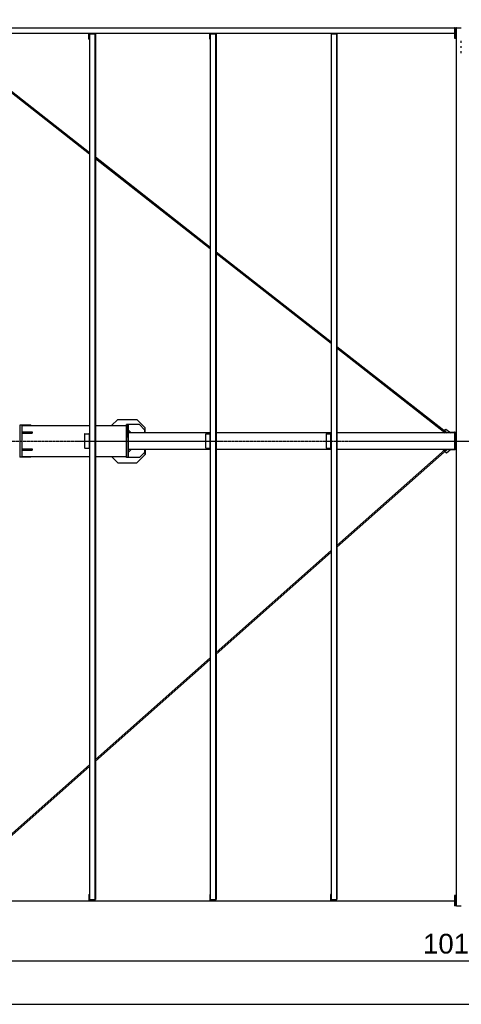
# Model space of a CAD drawing. Extents: x 64716 to 7565828, y -87108 to 5881792.
# Tile 145 of 160: x 271515 to 275793, y 9983 to 19517. Entities that reach past the tile are written whole.
import ezdxf

# ---------------------------------------------------------------- set-up
doc = ezdxf.new("R2010")
doc.units = 0
doc.header["$MEASUREMENT"] = 0
doc.set_wipeout_variables(frame=1)
doc.linetypes.add('DXK_LINE_DOT3', pattern=[5.9187, 2.979, -0.9799, 0.9799, -0.9799])
doc.styles.add('ARIAL', font='arial.ttf')

# ---------------------------------------------------------------- blocks, each defined once
blk = doc.blocks.new('GridLine-137597154-5442 - 1303')
at = {"color": 4, "linetype": 'DXK_LINE_DOT3'}
blk.add_line((-1461, 4000), (29700, 4000), dxfattribs=at)
blk = doc.blocks.new('ReferenceModel-137597154-19193 - 1303')
at = {"color": 253, "linetype": 'Continuous'}
for p, q in [((4772, 4155), (4772, 3845)), ((4794, 4155), (4772, 4155)), ((4794, 4155), (4794, 3845)), ((4794, 3845), (4772, 3845))]:
    blk.add_line(p, q, dxfattribs=at)
blk = doc.blocks.new('ReferenceModel-137597154-19192 - 1303')
at = {"color": 253, "linetype": 'Continuous'}
for p, q in [((5807, 4160), (5807, 3840)), ((5822, 4160), (5807, 4160)), ((5822, 4160), (5822, 3840)), ((5822, 3840), (5807, 3840))]:
    blk.add_line(p, q, dxfattribs=at)
blk = doc.blocks.new('ReferenceModel-137597154-19200 - 1303')
at = {"color": 253, "linetype": 'Continuous'}
for p, q in [((5822.4, 4160), (5822.4, 4110)), ((5932.4, 4160), (5822.4, 4160)), ((5852.4, 4080), (5822.4, 4110)), ((5982.4, 4110), (5932.4, 4160)), ((5982.4, 4110), (5982.4, 4080))]:
    blk.add_line(p, q, dxfattribs=at)
blk = doc.blocks.new('ReferenceModel-137597154-10428 - 1303')
at = {"color": 253, "linetype": 'Continuous'}
for p, q in [((450, 8000), (450, 7900)), ((458, 8000), (450, 8000)), ((458, 8000), (458, 7900)), ((3920, 7927), (3915.7, 7927)), ((3915.7, 7927), (3915.7, 7887.9)), ((4084.2, 7927), (4080, 7927)), ((4084.2, 7927), (4084.2, 7892.7)), ((8984, 8000), (9000, 8000)), ((8984, 8000), (8984, 7900)), ((8992, 7900), (8992, 8000)), ((9000, 8000), (9000, 7900)), ((458, 7900), (450, 7900)), ((8984, 7900), (9000, 7900)), ((3774.1, 4070), (3766.1, 4070)), ((3774.1, 3930), (3774.1, 4070)), ((3766.1, 3930), (3774.1, 3930)), ((458, -400), (450, -400)), ((450, -400), (450, -500)), ((458, -400), (458, -500)), ((8992, -400), (8984, -400)), ((8984, -400), (8984, -500)), ((8992, -400), (8992, -500)), ((458, -500), (450, -500)), ((8992, -500), (8984, -500))]:
    blk.add_line(p, q, dxfattribs=at)
blk = doc.blocks.new('ReferenceModel-137597154-19059 - 1303')
at = {"color": 253, "linetype": 'Continuous'}
for p, q in [((6618.6, 7940), (6618.6, -440)), ((6673.6, 7940), (6618.6, 7940)), ((6673.6, -440), (6673.6, 7940)), ((6673.7, 7940), (6673.6, 7940)), ((6673.7, 7940), (6673.6, 7940)), ((6673.6, 7940), (6673.6, -440)), ((6674.2, 7940), (6673.7, 7940)), ((6674.7, 7940), (6674.2, 7940)), ((6675.1, 7940), (6674.7, 7940)), ((6675.5, 7940), (6675.1, 7940)), ((6675.7, 7940), (6675.5, 7940)), ((6675.9, 7940), (6675.7, 7940)), ((6676, 7940), (6675.9, 7940)), ((6676, -440), (6676, 7940)), ((6676, 7940), (6676, 7940)), ((6676, 7940), (6676, 7940)), ((6676, 7940), (6676, -440)), ((6618.6, -440), (6676, -440))]:
    blk.add_line(p, q, dxfattribs=at)
blk = doc.blocks.new('ReferenceModel-137597154-19233 - 1303')
at = {"color": 253, "linetype": 'Continuous'}
for p, q in [((5401.4, 4070), (5401.3, 4070)), ((5401.6, 4070), (5401.4, 4070)), ((5401.8, 4070), (5401.6, 4070)), ((5402.2, 4070), (5401.8, 4070)), ((5402.6, 4070), (5402.2, 4070)), ((5403.1, 4070), (5402.6, 4070)), ((5403.6, 4070), (5403.1, 4070)), ((5404.6, 3930), (5404.6, 4070)), ((5404.6, 4070), (5441.3, 4070)), ((5442.2, 4070), (5441.3, 4070)), ((5443.1, 4070), (5442.2, 4070)), ((5443.7, 4070), (5443.1, 4070)), ((5443.8, 4070), (5443.7, 4070)), ((5444, 4070), (5443.9, 4070)), ((5444.2, 4070), (5444, 4070)), ((5444.5, 4070), (5444.2, 4070)), ((5444.8, 4070), (5444.5, 4070)), ((5445.2, 4070), (5444.8, 4070)), ((5445.7, 4070), (5445.2, 4070)), ((5446.2, 4070), (5445.7, 4070)), ((5447.3, 4070), (5448.9, 4070)), ((5447.3, 3930), (5447.3, 4070)), ((5401.4, 3930), (5401.3, 3930)), ((5401.6, 3930), (5401.4, 3930)), ((5401.8, 3930), (5401.6, 3930)), ((5402.2, 3930), (5401.8, 3930)), ((5402.6, 3930), (5402.2, 3930)), ((5403.1, 3930), (5402.6, 3930)), ((5403.6, 3930), (5403.1, 3930)), ((5404.6, 3930), (5404.1, 3930)), ((5404.6, 3930), (5404.1, 3930)), ((5404.6, 3930), (5441.3, 3930)), ((5442.2, 3930), (5441.3, 3930)), ((5443.1, 3930), (5442.2, 3930)), ((5443.7, 3930), (5443.1, 3930)), ((5443.8, 3930), (5443.7, 3930)), ((5444, 3930), (5443.9, 3930)), ((5444.2, 3930), (5444, 3930)), ((5444.5, 3930), (5444.2, 3930)), ((5444.8, 3930), (5444.5, 3930)), ((5445.2, 3930), (5444.8, 3930)), ((5445.7, 3930), (5445.2, 3930)), ((5446.2, 3930), (5445.7, 3930)), ((5447.3, 3930), (5446.7, 3930)), ((5447.3, 3930), (5446.7, 3930)), ((5448.9, 3930), (5447.3, 3930))]:
    blk.add_line(p, q, dxfattribs=at)
blk = doc.blocks.new('ReferenceModel-137597154-19086 - 1303')
at = {"color": 253, "linetype": 'Continuous'}
for p, q in [((9000, -400), (8992, -400)), ((8992, -400), (8992, -500)), ((9000, -400), (9000, -500)), ((9000, -500), (8992, -500))]:
    blk.add_line(p, q, dxfattribs=at)
blk = doc.blocks.new('ReferenceModel-137597154-19196 - 1303')
at = {"color": 253, "linetype": 'Continuous'}
for p, q in [((6618.6, 4080), (5822.4, 4080)), ((5822.4, 4080), (5822.4, 3920)), ((7788.4, 4080), (6676, 4080)), ((8984, 4080), (7845.8, 4080)), ((6618.6, 3920), (5822.4, 3920)), ((7788.4, 3920), (6676, 3920)), ((8984, 3920), (7845.8, 3920))]:
    blk.add_line(p, q, dxfattribs=at)
blk = doc.blocks.new('ReferenceModel-137597154-27546 - 1303')
at = {"color": 253, "linetype": 'Continuous'}
for p, q in [((6613, 7890), (6613, 7950)), ((6619, 7940), (6619, 7950)), ((6618.6, 7890), (6613, 7890))]:
    blk.add_line(p, q, dxfattribs=at)
blk = doc.blocks.new('ReferenceModel-137597154-19201 - 1303')
at = {"color": 253, "linetype": 'Continuous'}
for p, q in [((5852.4, 3920), (5822.4, 3890)), ((5982.4, 3920), (5982.4, 3890)), ((5822.4, 3890), (5822.4, 3840)), ((5932.4, 3840), (5822.4, 3840)), ((5982.4, 3890), (5932.4, 3840))]:
    blk.add_line(p, q, dxfattribs=at)
blk = doc.blocks.new('ReferenceModel-137597154-18953 - 1303')
at = {"color": 253, "linetype": 'Continuous'}
for p, q in [((5721.9, 4209.8), (5662.2, 4150)), ((5721.9, 4209.8), (5906.9, 4209.8)), ((5907.1, 4209.8), (5906.9, 4209.8)), ((5907.1, 4209.8), (5906.9, 4209.8)), ((5906.9, 4209.8), (5986.9, 4129.8)), ((5907.1, 4209.8), (5987.1, 4129.8)), ((5806.4, 4150), (5806.5, 4160)), ((5807, 4160), (5806.5, 4160)), ((5807, 4160), (5806.5, 4160)), ((5806.8, 4033.8), (5806.9, 4160)), ((5822.2, 4160), (5822, 4160)), ((5822.2, 4160), (5822, 4160)), ((5822.2, 4033.8), (5822.2, 4160)), ((5987.1, 4129.8), (5986.9, 4129.8)), ((5987.1, 4129.8), (5986.9, 4129.8)), ((5986.9, 4080), (5986.9, 4129.8)), ((5987.1, 4080), (5987.1, 4129.8)), ((5806.8, 4033.8), (5806.7, 4033.8)), ((5806.8, 4033.8), (5806.7, 4033.6)), ((5806.8, 4033.8), (5806.7, 4033.6)), ((5806.8, 4033.8), (5806.7, 4033.8)), ((5822.2, 4033.8), (5822.4, 4033.5))]:
    blk.add_line(p, q, dxfattribs=at)
blk = doc.blocks.new('ReferenceModel-137597154-19231 - 1303')
at = {"color": 253, "linetype": 'Continuous'}
for p, q in [((8984, 4085), (8984, 3915)), ((8992, 4085), (8984, 4085)), ((8992, 4085), (8992, 4080)), ((8992, 3915), (8984, 3915)), ((8992, 3920), (8992, 3915))]:
    blk.add_line(p, q, dxfattribs=at)
blk = doc.blocks.new('ReferenceModel-137597154-27551 - 1303')
at = {"color": 253, "linetype": 'Continuous'}
for p, q in [((466, -450), (8984, -450)), ((466, -454.5), (466, -495.5)), ((8984, -454.5), (8984, -495.5))]:
    blk.add_line(p, q, dxfattribs=at)
blk = doc.blocks.new('ReferenceModel-137597154-19053 - 1303')
at = {"color": 253, "linetype": 'Continuous'}
for p, q in [((8913.2, 3920), (7845.8, 2974.1)), ((8895.1, 3920), (7845.8, 2990.2)), ((7788.4, 2939.3), (6676, 1953.6)), ((7788.4, 2923.3), (6676, 1937.6)), ((6618.6, 1902.8), (5506.2, 917.1)), ((6618.6, 1886.7), (5506.2, 901.1)), ((5448.9, 866.2), (4362.1, -96.8)), ((5448.9, 850.2), (4369.9, -105.9)), ((4362, -96.8), (4362, -96.8))]:
    blk.add_line(p, q, dxfattribs=at)
blk = doc.blocks.new('ReferenceModel-137597154-27547 - 1303')
at = {"color": 253, "linetype": 'Continuous'}
for p, q in [((466, 8000), (8984, 8000)), ((466, 7995.5), (466, 7954.5)), ((466, 7950), (8984, 7950)), ((8984, 7995.5), (8984, 7954.5))]:
    blk.add_line(p, q, dxfattribs=at)
blk = doc.blocks.new('ReferenceModel-137597154-27555 - 1303')
at = {"color": 253, "linetype": 'Continuous'}
for p, q in [((6613, -390), (6613, -450)), ((6618.6, -390), (6613, -390)), ((6619, -440), (6619, -450))]:
    blk.add_line(p, q, dxfattribs=at)
blk = doc.blocks.new('ReferenceModel-137597154-18964 - 1303')
at = {"color": 253, "linetype": 'Continuous'}
for p, q in [((5448.9, 7940), (5448.9, -440)), ((5503.8, 7940), (5448.9, 7940)), ((5503.8, -440), (5503.8, 7940)), ((5503.9, 7940), (5503.8, 7940)), ((5503.9, 7940), (5503.8, 7940)), ((5504.4, 7940), (5503.9, 7940)), ((5503.9, 7940), (5503.9, -440)), ((5504.9, 7940), (5504.4, 7940)), ((5505.4, 7940), (5504.9, 7940)), ((5505.7, 7940), (5505.4, 7940)), ((5506, 7940), (5505.7, 7940)), ((5506.1, 7940), (5506, 7940)), ((5506.2, 7940), (5506.1, 7940)), ((5506.2, -440), (5506.2, 7940)), ((5506.2, 7940), (5506.2, 7940)), ((5506.2, 7940), (5506.2, 7940)), ((5506.2, 7940), (5506.2, -440)), ((5448.9, -440), (5506.2, -440))]:
    blk.add_line(p, q, dxfattribs=at)
blk = doc.blocks.new('ReferenceModel-137597154-18966 - 1303')
at = {"color": 253, "linetype": 'Continuous'}
for p, q in [((8984, 8000), (8984, 7900)), ((8992, 8000), (8984, 8000)), ((8992, 8000), (8992, 7900)), ((8992, 7900), (8984, 7900))]:
    blk.add_line(p, q, dxfattribs=at)
blk = doc.blocks.new('ReferenceModel-137597154-19195 - 1303')
at = {"color": 253, "linetype": 'Continuous'}
for p, q in [((4794, 3924), (4894, 3924)), ((4794, 3912), (4894, 3912)), ((4844, 3924), (4844, 3912)), ((4894, 3924), (4894, 3912))]:
    blk.add_line(p, q, dxfattribs=at)
blk = doc.blocks.new('ReferenceModel-137597154-19084 - 1303')
at = {"color": 253, "linetype": 'Continuous'}
for p, q in [((9000, 4080), (8992, 4080)), ((8992, 4080), (8992, 3920)), ((9000, 3920), (8992, 3920))]:
    blk.add_line(p, q, dxfattribs=at)
blk = doc.blocks.new('ReferenceModel-137597154-19234 - 1303')
at = {"color": 253, "linetype": 'Continuous'}
for p, q in [((6571.1, 4070), (6571, 4070)), ((6571.3, 4070), (6571.1, 4070)), ((6571.6, 4070), (6571.3, 4070)), ((6572, 4070), (6571.6, 4070)), ((6572.4, 4070), (6572, 4070)), ((6572.8, 4070), (6572.4, 4070)), ((6573.3, 4070), (6572.8, 4070)), ((6574.4, 3930), (6574.4, 4070)), ((6574.4, 4070), (6611.1, 4070)), ((6612, 4070), (6611.1, 4070)), ((6612.8, 4070), (6612, 4070)), ((6613.5, 4070), (6612.8, 4070)), ((6613.6, 4070), (6613.5, 4070)), ((6613.7, 4070), (6613.6, 4070)), ((6613.9, 4070), (6613.7, 4070)), ((6614.2, 4070), (6613.9, 4070)), ((6614.6, 4070), (6614.2, 4070)), ((6615, 4070), (6614.6, 4070)), ((6615.4, 4070), (6615, 4070)), ((6615.9, 4070), (6615.4, 4070)), ((6617, 4070), (6618.6, 4070)), ((6617, 3930), (6617, 4070)), ((6571.1, 3930), (6571, 3930)), ((6571.3, 3930), (6571.1, 3930)), ((6571.6, 3930), (6571.3, 3930)), ((6572, 3930), (6571.6, 3930)), ((6572.4, 3930), (6572, 3930)), ((6572.8, 3930), (6572.4, 3930)), ((6573.3, 3930), (6572.8, 3930)), ((6574.4, 3930), (6573.9, 3930)), ((6574.4, 3930), (6573.9, 3930)), ((6574.4, 3930), (6611.1, 3930)), ((6612, 3930), (6611.1, 3930)), ((6612.8, 3930), (6612, 3930)), ((6613.5, 3930), (6612.8, 3930)), ((6613.6, 3930), (6613.5, 3930)), ((6613.7, 3930), (6613.6, 3930)), ((6613.9, 3930), (6613.7, 3930)), ((6614.2, 3930), (6613.9, 3930)), ((6614.6, 3930), (6614.2, 3930)), ((6615, 3930), (6614.6, 3930)), ((6615.4, 3930), (6615, 3930)), ((6615.9, 3930), (6615.4, 3930)), ((6617, 3930), (6616.5, 3930)), ((6617, 3930), (6616.5, 3930)), ((6618.6, 3930), (6617, 3930))]:
    blk.add_line(p, q, dxfattribs=at)
blk = doc.blocks.new('ReferenceModel-137597154-18950 - 1303')
at = {"color": 253, "linetype": 'Continuous'}
for p, q in [((5822.4, 3920), (5822.4, 3890)), ((5986.9, 3870.3), (5986.9, 3920)), ((5987, 3920), (5986.9, 3870.3)), ((5987.1, 3920), (5987.1, 3870.3)), ((5662.2, 3850), (5721.9, 3790.3)), ((5806.7, 3840), (5806.7, 3850)), ((5807, 3840), (5806.7, 3840)), ((5822.4, 3840), (5822, 3840)), ((5906.9, 3790.3), (5986.9, 3870.3)), ((5907.1, 3790.3), (5987.1, 3870.3)), ((5987.1, 3870.3), (5986.9, 3870.3)), ((5987.1, 3870.3), (5986.9, 3870.3)), ((5721.9, 3790.3), (5907.1, 3790.3))]:
    blk.add_line(p, q, dxfattribs=at)
blk = doc.blocks.new('ReferenceModel-137597154-18976 - 1303')
at = {"color": 253, "linetype": 'Continuous'}
for p, q in [((5443, 7890), (5443, 7950)), ((5449, 7940), (5449, 7950)), ((5443, 7890), (5448.9, 7890))]:
    blk.add_line(p, q, dxfattribs=at)
blk = doc.blocks.new('ReferenceModel-137597154-19051 - 1303')
at = {"color": 253, "linetype": 'Continuous'}
for p, q in [((8872.2, 3920), (8881.6, 3909.3)), ((8881.6, 3909.3), (8893.6, 3920)), ((8914.7, 3920), (8890.9, 3898.9)), ((8949.4, 3920), (8906.1, 3881.7)), ((8890.9, 3898.9), (8906.1, 3881.7))]:
    blk.add_line(p, q, dxfattribs=at)
blk = doc.blocks.new('ReferenceModel-137597154-19052 - 1303')
at = {"color": 253, "linetype": 'Continuous'}
for p, q in [((8887.5, 4097.7), (8901.5, 4115.9)), ((8901.5, 4115.9), (8948.1, 4080)), ((8873.9, 4080), (8878.9, 4086.6)), ((8878.9, 4086.6), (8887.4, 4080)), ((8887.5, 4097.7), (8910.4, 4080))]:
    blk.add_line(p, q, dxfattribs=at)
blk = doc.blocks.new('ReferenceModel-137597154-19054 - 1303')
at = {"color": 253, "linetype": 'Continuous'}
for p, q in [((4378.4, 7616.3), (4378.4, 7616.3)), ((5448.9, 6777.3), (4378.5, 7616.3)), ((5448.9, 6792.5), (4385.7, 7625.9)), ((6618.6, 5875.6), (5506.2, 6747.6)), ((6618.6, 5860.4), (5506.2, 6732.3)), ((7788.4, 4958.7), (6676, 5830.6)), ((7788.4, 4943.4), (6676, 5815.4)), ((8909.4, 4080), (7845.8, 4913.7)), ((8889.9, 4080), (7845.8, 4898.5))]:
    blk.add_line(p, q, dxfattribs=at)
blk = doc.blocks.new('ReferenceModel-137597154-19194 - 1303')
at = {"color": 253, "linetype": 'Continuous'}
for p, q in [((4794, 4150), (5448.9, 4150)), ((5506.3, 4150), (5806.7, 4150)), ((5806.7, 3850), (5806.7, 4150)), ((4794, 3850), (5448.9, 3850)), ((5506.3, 3850), (5806.7, 3850))]:
    blk.add_line(p, q, dxfattribs=at)
blk = doc.blocks.new('ReferenceModel-137597154-19199 - 1303')
at = {"color": 253, "linetype": 'Continuous'}
for q in [(4794, 4154.5), (4883.5, 4150)]:
    blk.add_line((4879, 4154.5), q, dxfattribs=at)
blk = doc.blocks.new('ReferenceModel-137597154-19204 - 1303')
at = {"color": 253, "linetype": 'Continuous'}
for p, q in [((4879, 3845.5), (4794, 3845.5)), ((4883.5, 3850), (4879, 3845.5))]:
    blk.add_line(p, q, dxfattribs=at)
blk = doc.blocks.new('ReferenceModel-137597154-19206 - 1303')
at = {"color": 253, "linetype": 'Continuous'}
for p, q in [((4794, 4088), (4894, 4088)), ((4794, 4076), (4894, 4076)), ((4844, 4088), (4844, 4076)), ((4894, 4088), (4894, 4076))]:
    blk.add_line(p, q, dxfattribs=at)
blk = doc.blocks.new('ReferenceModel-137597154-19232 - 1303')
at = {"color": 253, "linetype": 'Continuous'}
for p, q in [((8983.9, 3915.8), (8944.6, 3915.8)), ((8983.9, 3920), (8983.9, 3915.8))]:
    blk.add_line(p, q, dxfattribs=at)
blk = doc.blocks.new('ReferenceModel-137597154-19237 - 1303')
at = {"color": 253, "linetype": 'Continuous'}
for q in [(8942.6, 4084.3), (8983.9, 4080)]:
    blk.add_line((8983.9, 4084.3), q, dxfattribs=at)
blk = doc.blocks.new('ReferenceModel-137597154-19244 - 1303')
at = {"color": 253, "linetype": 'Continuous'}
for p, q in [((5443, -390), (5448.9, -390)), ((5443, -390), (5443, -450)), ((5449, -440), (5449, -450))]:
    blk.add_line(p, q, dxfattribs=at)
blk = doc.blocks.new('ReferenceModel-137597154-27550 - 1303')
at = {"color": 253, "linetype": 'Continuous'}
for p, q in [((9000, 8000), (9000, 8000)), ((9000.2, 8000), (9000, 8000)), ((9000.5, 8000), (9000.2, 8000)), ((9000.9, 8000), (9000.5, 8000)), ((9001.3, 8000), (9000.9, 8000)), ((9001.8, 8000), (9001.3, 8000)), ((9002.5, 8000), (9001.8, 8000)), ((9003.1, 8000), (9002.5, 8000)), ((9004.5, 8000), (9003.8, 8000)), ((9004.5, 8000), (9050, 8000)), ((9000, 7900), (9000, -400)), ((9000, -500), (9000, -500)), ((9000.2, -500), (9000, -500)), ((9000.5, -500), (9000.2, -500)), ((9000.9, -500), (9000.5, -500)), ((9001.3, -500), (9000.9, -500)), ((9001.8, -500), (9001.3, -500)), ((9002.5, -500), (9001.8, -500)), ((9003.1, -500), (9002.5, -500)), ((9004.5, -500), (9003.8, -500)), ((9004.5, -500), (9050, -500))]:
    blk.add_line(p, q, dxfattribs=at)
blk = doc.blocks.new('ReferenceModel-137597154-19278 - 1303')
at = {"color": 253, "linetype": 'Continuous'}
for p, q in [((4000, 4000), (4000, 5400)), ((4250, 4300), (4250, 3700)), ((458, 4161), (458, 4080)), ((554, 4104.8), (552.6, 4106)), ((563, 4096.6), (562.1, 4097.4)), ((458, 3920), (458, 3839)), ((578.1, 3914.6), (556.2, 3897.2)), ((5807, 3996.3), (5806.7, 3996.3)), ((5822.4, 3996.3), (5822, 3996.3)), ((5822.4, 3995.8), (5822, 3995.8)), ((7740.8, 4000), (7738.8, 4000)), ((553, 3894.7), (531.1, 3877.3)), ((3845, 2180.1), (3845, 2180.1))]:
    blk.add_line(p, q, dxfattribs=at)
blk = doc.blocks.new('ReferenceModel-137597154-27544 - 1303')
at = {"color": 253, "linetype": 'Continuous'}
for p, q in [((7782.9, -390), (7782.9, -448)), ((7788.4, -390), (7782.9, -390)), ((7782.9, -448), (7789, -448)), ((7783, -448), (7783, -450)), ((7788.9, -440), (7788.9, -448)), ((7789, -448), (7789, -450)), ((7789.3, -440), (7789.3, -450))]:
    blk.add_line(p, q, dxfattribs=at)
blk = doc.blocks.new('ReferenceModel-137597154-27549 - 1303')
at = {"color": 253, "linetype": 'Continuous'}
for p, q in [((7788.4, 7940), (7788.4, -440)), ((7843.4, 7940), (7788.4, 7940)), ((7843.4, -440), (7843.4, 7940)), ((7843.4, 7940), (7843.4, 7940)), ((7843.4, 7940), (7843.4, 7940)), ((7844, 7940), (7843.4, 7940)), ((7843.4, 7940), (7843.4, -440)), ((7844.5, 7940), (7844, 7940)), ((7844.9, 7940), (7844.5, 7940)), ((7845.2, 7940), (7844.9, 7940)), ((7845.5, 7940), (7845.2, 7940)), ((7845.7, 7940), (7845.5, 7940)), ((7845.7, -440), (7845.7, 7940)), ((7845.8, 7940), (7845.7, 7940)), ((7845.8, 7940), (7845.7, 7940)), ((7845.7, 7940), (7845.7, 7940)), ((7845.8, 7940), (7845.8, -440)), ((7788.4, -440), (7845.8, -440))]:
    blk.add_line(p, q, dxfattribs=at)
blk = doc.blocks.new('ReferenceModel-137597154-27554 - 1303')
at = {"color": 253, "linetype": 'Continuous'}
for p, q in [((7740.9, 4070), (7740.8, 4070)), ((7741.1, 4070), (7740.9, 4070)), ((7741.4, 4070), (7741.1, 4070)), ((7741.7, 4070), (7741.4, 4070)), ((7742.1, 4070), (7741.7, 4070)), ((7742.6, 4070), (7742.1, 4070)), ((7743.1, 4070), (7742.6, 4070)), ((7744.2, 3930), (7744.2, 4070)), ((7744.2, 4070), (7780.8, 4070)), ((7781.8, 4070), (7780.8, 4070)), ((7782.6, 4070), (7781.8, 4070)), ((7783.3, 4070), (7782.6, 4070)), ((7783.4, 4070), (7783.3, 4070)), ((7783.5, 4070), (7783.4, 4070)), ((7783.7, 4070), (7783.5, 4070)), ((7784, 4070), (7783.7, 4070)), ((7784.3, 4070), (7784, 4070)), ((7784.7, 4070), (7784.3, 4070)), ((7785.2, 4070), (7784.7, 4070)), ((7785.7, 4070), (7785.2, 4070)), ((7786.8, 4070), (7788.4, 4070)), ((7786.8, 3930), (7786.8, 4070)), ((7740.9, 3930), (7740.8, 3930)), ((7741.1, 3930), (7740.9, 3930)), ((7741.4, 3930), (7741.1, 3930)), ((7741.7, 3930), (7741.4, 3930)), ((7742.1, 3930), (7741.7, 3930)), ((7742.6, 3930), (7742.1, 3930)), ((7743.1, 3930), (7742.6, 3930)), ((7744.2, 3930), (7743.6, 3930)), ((7744.2, 3930), (7743.6, 3930)), ((7744.2, 3930), (7780.8, 3930)), ((7781.8, 3930), (7780.8, 3930)), ((7782.6, 3930), (7781.8, 3930)), ((7783.3, 3930), (7782.6, 3930)), ((7783.4, 3930), (7783.3, 3930)), ((7783.5, 3930), (7783.4, 3930)), ((7783.7, 3930), (7783.5, 3930)), ((7784, 3930), (7783.7, 3930)), ((7784.3, 3930), (7784, 3930)), ((7784.7, 3930), (7784.3, 3930)), ((7785.2, 3930), (7784.7, 3930)), ((7785.7, 3930), (7785.2, 3930)), ((7786.8, 3930), (7786.2, 3930)), ((7786.8, 3930), (7786.2, 3930)), ((7788.4, 3930), (7786.8, 3930))]:
    blk.add_line(p, q, dxfattribs=at)
blk = doc.blocks.new('Bolt-137597154-27982 - 1303')
at = {"color": 1, "linetype": 'Continuous'}
for p, q in [((9050.1, 7856), (9050.1, 7874)), ((9050.1, 7856.4), (9050.1, 7856)), ((9050.1, 7806), (9050.1, 7824)), ((9050.1, 7806.4), (9050.1, 7806)), ((9050.1, 7756), (9050.1, 7774)), ((9050.1, 7756.4), (9050.1, 7756))]:
    blk.add_line(p, q, dxfattribs=at)
blk = doc.blocks.new('StraightDimension-137597154-5008 - 1303')
at = {"color": 174, "linetype": 'Continuous'}
blk.add_line((400.2, -1453.4), (27800.2, -1453.4), dxfattribs=at)
blk = doc.blocks.new('StraightDimension-137597154-4999 - 1303')
at = {"color": 174, "linetype": 'Continuous'}
for p, q in [((4000, 3900), (4000, -1191.7)), ((14100, 3900), (14100, -1191.7)), ((4060, -971.7), (3940, -1091.7)), ((4000, -1031.7), (14100, -1031.7)), ((14040, -1091.7), (14160, -971.7))]:
    blk.add_line(p, q, dxfattribs=at)
at = {"color": 0}
blk.add_wipeout([(9460.6, -1001.7), (9460.6, -721.7), (8639.4, -721.7), (8639.4, -1001.7)], dxfattribs=at)
at = {"color": 96, "style": 'ARIAL'}
blk.add_text('10100', height=191.02, dxfattribs=at).set_placement((8679.4, -961.7))
blk = doc.blocks.new('StraightDimension-137597154-5063 - 1303')
at = {"color": 174, "linetype": 'Continuous'}
for p, q in [((8950.2, 16500), (-1250.7, 16500)), ((-1020.7, 16440), (-1140.7, 16560)), ((-1080.7, 8000), (-1080.7, 16500)), ((-1140.7, 8060), (-1020.7, 7940)), ((300.2, 8000), (-1250.7, 8000))]:
    blk.add_line(p, q, dxfattribs=at)
at = {"color": 0}
blk.add_wipeout([(-1110.7, 12586.5), (-1390.7, 12586.5), (-1390.7, 11913.5), (-1110.7, 11913.5)], dxfattribs=at)
at = {"color": 96, "style": 'ARIAL'}
blk.add_text('8500', height=191.02, rotation=90.00021, dxfattribs=at).set_placement((-1150.7, 11953.5))

msp = doc.modelspace()

# ---------------------------------------------------------------- block references
at = {"rotation": 360}
for name in ['ReferenceModel-137597154-10428 - 1303', 'ReferenceModel-137597154-27547 - 1303', 'ReferenceModel-137597154-18976 - 1303', 'ReferenceModel-137597154-18964 - 1303', 'ReferenceModel-137597154-27546 - 1303', 'ReferenceModel-137597154-19059 - 1303', 'ReferenceModel-137597154-27549 - 1303', 'ReferenceModel-137597154-18966 - 1303', 'ReferenceModel-137597154-27550 - 1303', 'Bolt-137597154-27982 - 1303', 'ReferenceModel-137597154-19054 - 1303', 'ReferenceModel-137597154-19278 - 1303', 'GridLine-137597154-5442 - 1303', 'ReferenceModel-137597154-18953 - 1303', 'ReferenceModel-137597154-19193 - 1303', 'ReferenceModel-137597154-19199 - 1303', 'ReferenceModel-137597154-19194 - 1303', 'ReferenceModel-137597154-19192 - 1303', 'ReferenceModel-137597154-19200 - 1303', 'ReferenceModel-137597154-19052 - 1303', 'ReferenceModel-137597154-19206 - 1303', 'ReferenceModel-137597154-19233 - 1303', 'ReferenceModel-137597154-19196 - 1303', 'ReferenceModel-137597154-19234 - 1303', 'ReferenceModel-137597154-27554 - 1303', 'ReferenceModel-137597154-19237 - 1303', 'ReferenceModel-137597154-19231 - 1303', 'ReferenceModel-137597154-19084 - 1303', 'ReferenceModel-137597154-19053 - 1303', 'ReferenceModel-137597154-19195 - 1303', 'ReferenceModel-137597154-18950 - 1303', 'ReferenceModel-137597154-19201 - 1303', 'ReferenceModel-137597154-19051 - 1303', 'ReferenceModel-137597154-19232 - 1303', 'ReferenceModel-137597154-19204 - 1303', 'ReferenceModel-137597154-27551 - 1303', 'ReferenceModel-137597154-19244 - 1303', 'ReferenceModel-137597154-27555 - 1303', 'ReferenceModel-137597154-27544 - 1303', 'ReferenceModel-137597154-19086 - 1303', 'StraightDimension-137597154-5008 - 1303']:
    msp.add_blockref(name, (266743.3, 11436.8), dxfattribs=at)

# ---------------------------------------------------------------- next in the draw order: block references
for name in ['StraightDimension-137597154-5063 - 1303', 'StraightDimension-137597154-4999 - 1303']:
    msp.add_blockref(name, (266743.3, 11436.8), dxfattribs=at)

doc.saveas('drawing.dxf')
